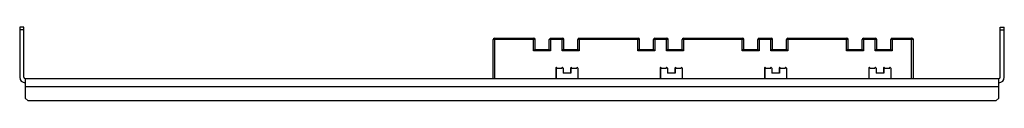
# Model space of a CAD drawing. Header units: millimetres. Extents: x 104 to 812, y 605 to 658.
import ezdxf

# ---------------------------------------------------------------- set-up
doc = ezdxf.new("R2010")
doc.units = ezdxf.units.MM
doc.header["$LTSCALE"] = 82.146967
doc.layers.add('00_COMPONENTS', color=7, linetype='CONTINUOUS')

msp = doc.modelspace()

# ---------------------------------------------------------------- linework, layer by layer
at = {"layer": '00_COMPONENTS', "color": 7, "linetype": 'Continuous'}
for p, q in [((103.87, 658.15), (103.87, 622.15)), ((106.87, 658.15), (103.87, 658.15)), ((106.87, 656.15), (103.87, 656.15)), ((106.87, 622.15), (106.87, 658.15)), ((808.87, 658.15), (811.87, 658.15)), ((808.87, 622.15), (808.87, 658.15)), ((808.87, 656.15), (811.87, 656.15)), ((811.87, 622.15), (811.87, 658.15)), ((444.27, 621.15), (444.27, 649.15)), ((474.57, 649.15), (444.27, 649.15)), ((445.26, 649.15), (445.26, 621.15)), ((445.27, 650.15), (473.57, 650.15)), ((473.36, 641.15), (473.36, 649.15)), ((474.37, 649.15), (474.37, 642.15)), ((474.57, 642.15), (474.57, 649.15)), ((484.67, 642.15), (484.67, 649.15)), ((495.17, 649.15), (484.67, 649.15)), ((485.66, 649.15), (485.66, 641.15)), ((485.67, 650.15), (494.17, 650.15)), ((493.96, 641.15), (493.96, 649.15)), ((494.97, 649.15), (494.97, 642.15)), ((495.17, 642.15), (495.17, 649.15)), ((549.57, 649.15), (505.27, 649.15)), ((505.27, 642.15), (505.27, 649.15)), ((506.26, 649.15), (506.26, 641.15)), ((506.27, 650.15), (548.57, 650.15)), ((548.36, 641.15), (548.36, 649.15)), ((549.36, 649.15), (549.36, 642.15)), ((549.57, 642.15), (549.57, 649.15)), ((570.17, 649.15), (559.66, 649.15)), ((559.66, 642.15), (559.66, 649.15)), ((560.66, 650.15), (569.17, 650.15)), ((560.66, 649.15), (560.66, 641.15)), ((568.96, 641.15), (568.96, 649.15)), ((569.96, 649.15), (569.96, 642.15)), ((570.17, 642.15), (570.17, 649.15)), ((624.56, 649.15), (580.26, 649.15)), ((580.26, 642.15), (580.26, 649.15)), ((581.26, 650.15), (623.56, 650.15)), ((581.26, 649.15), (581.26, 641.15)), ((623.35, 641.15), (623.35, 649.15)), ((624.36, 649.15), (624.36, 642.15)), ((624.56, 642.15), (624.56, 649.15)), ((645.16, 649.15), (634.66, 649.15)), ((634.66, 642.15), (634.66, 649.15)), ((635.65, 649.15), (635.65, 641.15)), ((635.66, 650.15), (644.16, 650.15)), ((643.95, 641.15), (643.95, 649.15)), ((644.96, 649.15), (644.96, 642.15)), ((645.16, 642.15), (645.16, 649.15)), ((699.56, 649.15), (655.26, 649.15)), ((655.26, 642.15), (655.26, 649.15)), ((656.25, 649.15), (656.25, 641.15)), ((656.26, 650.15), (698.56, 650.15)), ((698.35, 641.15), (698.35, 649.15)), ((699.36, 649.15), (699.36, 642.15)), ((699.56, 642.15), (699.56, 649.15)), ((720.16, 649.15), (709.66, 649.15)), ((709.66, 642.15), (709.66, 649.15)), ((710.65, 649.15), (710.65, 641.15)), ((710.66, 650.15), (719.16, 650.15)), ((718.95, 641.15), (718.95, 649.15)), ((719.96, 649.15), (719.96, 642.15)), ((720.16, 642.15), (720.16, 649.15)), ((746.46, 649.15), (730.26, 649.15)), ((730.26, 642.15), (730.26, 649.15)), ((731.25, 649.15), (731.25, 641.15)), ((731.26, 650.15), (745.46, 650.15)), ((745.25, 621.15), (745.25, 649.15)), ((746.26, 649.15), (746.26, 621.15)), ((746.46, 621.15), (746.46, 649.15)), ((485.66, 641.15), (473.36, 641.15)), ((474.37, 642.15), (484.67, 642.15)), ((506.26, 641.15), (493.96, 641.15)), ((494.97, 642.15), (505.27, 642.15)), ((560.66, 641.15), (548.36, 641.15)), ((549.36, 642.15), (559.66, 642.15)), ((581.26, 641.15), (568.96, 641.15)), ((569.96, 642.15), (580.26, 642.15)), ((635.65, 641.15), (623.35, 641.15)), ((624.36, 642.15), (634.66, 642.15)), ((656.25, 641.15), (643.95, 641.15)), ((644.96, 642.15), (655.26, 642.15)), ((710.65, 641.15), (698.35, 641.15)), ((699.36, 642.15), (709.66, 642.15)), ((731.25, 641.15), (718.95, 641.15)), ((719.96, 642.15), (730.26, 642.15)), ((489.58, 628.65), (489.36, 628.65)), ((489.36, 628.65), (489.36, 621.15)), ((489.58, 628.65), (489.58, 621.15)), ((490.36, 628.65), (493.88, 628.65)), ((494.66, 628.65), (494.66, 625.15)), ((500.18, 625.15), (494.66, 625.15)), ((500.18, 628.65), (499.96, 628.65)), ((499.96, 628.65), (499.96, 625.15)), ((500.18, 628.65), (500.18, 625.15)), ((500.96, 628.65), (504.48, 628.65)), ((505.26, 628.65), (505.26, 621.15)), ((564.57, 628.65), (564.36, 628.65)), ((564.36, 628.65), (564.36, 621.15)), ((564.57, 628.65), (564.57, 621.15)), ((565.36, 628.65), (568.87, 628.65)), ((569.66, 628.65), (569.66, 625.15)), ((575.17, 625.15), (569.66, 625.15)), ((575.17, 628.65), (574.96, 628.65)), ((574.96, 628.65), (574.96, 625.15)), ((575.17, 628.65), (575.17, 625.15)), ((575.96, 628.65), (579.47, 628.65)), ((580.26, 628.65), (580.26, 621.15)), ((639.57, 628.65), (639.35, 628.65)), ((639.35, 628.65), (639.35, 621.15)), ((639.57, 628.65), (639.57, 621.15)), ((640.35, 628.65), (643.87, 628.65)), ((644.65, 628.65), (644.65, 625.15)), ((650.17, 625.15), (644.65, 625.15)), ((650.17, 628.65), (649.95, 628.65)), ((649.95, 628.65), (649.95, 625.15)), ((650.17, 628.65), (650.17, 625.15)), ((650.95, 628.65), (654.47, 628.65)), ((655.25, 628.65), (655.25, 621.15)), ((714.57, 628.65), (714.35, 628.65)), ((714.35, 628.65), (714.35, 621.15)), ((714.57, 628.65), (714.57, 621.15)), ((715.35, 628.65), (718.87, 628.65)), ((719.65, 628.65), (719.65, 625.15)), ((725.17, 625.15), (719.65, 625.15)), ((725.17, 628.65), (724.95, 628.65)), ((724.95, 628.65), (724.95, 625.15)), ((725.17, 628.65), (725.17, 625.15)), ((725.95, 628.65), (729.47, 628.65)), ((730.25, 628.65), (730.25, 621.15)), ((107.87, 621.15), (107.87, 607.15)), ((107.87, 621.15), (807.87, 621.15)), ((807.87, 607.15), (807.87, 621.15)), ((807.87, 615.15), (107.87, 615.15)), ((109.87, 605.15), (107.87, 607.15)), ((805.87, 605.15), (109.87, 605.15)), ((807.87, 607.15), (805.87, 605.15))]:
    msp.add_line(p, q, dxfattribs=at)
for centre, radius, start, end in [((445.27, 649.15), 1, 90.00081, 180.00081), ((536.42, 649.22), 91.16, 179.59976, 180.0442), ((581.72, 649.16), 108.36, 179.63503, 180.00893), ((473.37, 649.15), 1, 359.99919, 89.99919), ((473.57, 649.15), 1, 4.21686, 90.00054), ((473.58, 649.15), 0.987, 0.0086, 4.28574), ((485.67, 649.15), 1, 90.00081, 180.00081), ((576.82, 649.22), 91.16, 179.59976, 180.0442), ((602.32, 649.16), 108.36, 179.63503, 180.00893), ((493.97, 649.15), 1, 359.99919, 89.99919), ((494.17, 649.15), 1, 4.21686, 90.00054), ((494.18, 649.15), 0.987, 0.0086, 4.28574), ((506.27, 649.15), 1, 90.00081, 180.00081), ((597.42, 649.22), 91.16, 179.59976, 180.0442), ((548.36, 649.15), 1, 359.99919, 89.99919), ((656.72, 649.16), 108.36, 179.63503, 180.00893), ((548.57, 649.15), 1, 4.21686, 90.00054), ((548.58, 649.15), 0.987, 0.0086, 4.28574), ((560.66, 649.15), 1, 90.00081, 180.00081), ((651.82, 649.22), 91.16, 179.59976, 180.0442), ((568.96, 649.15), 1, 359.99919, 89.99919), ((677.31, 649.16), 108.36, 179.63503, 180.00893), ((569.17, 649.15), 1, 4.21686, 90.00054), ((569.18, 649.15), 0.987, 0.0086, 4.28574), ((581.26, 649.15), 1, 90.00081, 180.00081), ((672.42, 649.22), 91.16, 179.59976, 180.0442), ((731.71, 649.16), 108.36, 179.63503, 180.00893), ((623.36, 649.15), 1, 359.99919, 89.99919), ((623.56, 649.15), 1, 4.21686, 90.00054), ((623.58, 649.15), 0.987, 0.0086, 4.28574), ((635.66, 649.15), 1, 90.00081, 180.00081), ((726.81, 649.22), 91.16, 179.59976, 180.0442), ((752.31, 649.16), 108.36, 179.63503, 180.00893), ((643.96, 649.15), 1, 359.99919, 89.99919), ((644.16, 649.15), 1, 4.21686, 90.00054), ((644.18, 649.15), 0.987, 0.0086, 4.28574), ((656.26, 649.15), 1, 90.00081, 180.00081), ((747.41, 649.22), 91.16, 179.59976, 180.0442), ((806.71, 649.16), 108.36, 179.63503, 180.00893), ((698.36, 649.15), 1, 359.99919, 89.99919), ((698.56, 649.15), 1, 4.21686, 90.00054), ((698.58, 649.15), 0.987, 0.0086, 4.28574), ((710.66, 649.15), 1, 90.00081, 180.00081), ((801.81, 649.22), 91.16, 179.59976, 180.0442), ((827.31, 649.16), 108.36, 179.63503, 180.00893), ((718.96, 649.15), 1, 359.99919, 89.99919), ((719.16, 649.15), 1, 4.21686, 90.00054), ((719.18, 649.15), 0.987, 0.0086, 4.28574), ((731.26, 649.15), 1, 90.00081, 180.00081), ((822.41, 649.22), 91.16, 179.59976, 180.0442), ((853.61, 649.16), 108.36, 179.63503, 180.00893), ((745.26, 649.15), 1, 359.99919, 89.99919), ((745.46, 649.15), 1, 4.21686, 90.00054), ((745.47, 649.15), 0.987, 0.0086, 4.28574), ((489.86, 628.65), 0.5, 0.00371, 179.99397), ((490.08, 628.65), 0.5, 114.47743, 131.98833), ((494.16, 628.65), 0.5, 0.00371, 179.99397), ((494.38, 628.65), 0.5, 114.47743, 131.98833), ((500.46, 628.65), 0.5, 0.00371, 179.99397), ((500.68, 628.65), 0.5, 114.47743, 131.98833), ((504.76, 628.65), 0.5, 0.00371, 179.99397), ((504.98, 628.65), 0.5, 114.47743, 131.98833), ((564.86, 628.65), 0.5, 0.00371, 179.99397), ((565.07, 628.65), 0.5, 114.47743, 131.98833), ((569.16, 628.65), 0.5, 0.00371, 179.99397), ((569.37, 628.65), 0.5, 114.47743, 131.98833), ((575.46, 628.65), 0.5, 0.00371, 179.99397), ((575.67, 628.65), 0.5, 114.47743, 131.98833), ((579.76, 628.65), 0.5, 0.00371, 179.99397), ((579.97, 628.65), 0.5, 114.47743, 131.98833), ((639.85, 628.65), 0.5, 0.00371, 179.99397), ((640.07, 628.65), 0.5, 114.47743, 131.98833), ((644.15, 628.65), 0.5, 0.00371, 179.99397), ((644.37, 628.65), 0.5, 114.47743, 131.98833), ((650.45, 628.65), 0.5, 0.00371, 179.99397), ((650.67, 628.65), 0.5, 114.47743, 131.98833), ((654.75, 628.65), 0.5, 0.00371, 179.99397), ((654.97, 628.65), 0.5, 114.47743, 131.98833), ((714.85, 628.65), 0.5, 0.00371, 179.99397), ((715.07, 628.65), 0.5, 114.47743, 131.98833), ((719.15, 628.65), 0.5, 0.00371, 179.99397), ((719.37, 628.65), 0.5, 114.47743, 131.98833), ((725.45, 628.65), 0.5, 0.00371, 179.99397), ((725.67, 628.65), 0.5, 114.47743, 131.98833), ((729.75, 628.65), 0.5, 0.00371, 179.99397), ((729.97, 628.65), 0.5, 114.47743, 131.98833), ((107.87, 622.15), 4, 180, 270), ((107.87, 622.15), 1, 180, 270), ((807.87, 622.15), 4, 270, 360), ((807.87, 622.15), 1, 270, 360)]:
    msp.add_arc(centre, radius, start, end, dxfattribs=at)
for points, knots in [([(445.27, 650.15), (445.26, 650.15), (445.27, 650.11), (445.26, 650.06), (445.27, 649.97), (445.26, 649.9), (445.26, 649.85)], [0, 0, 0, 0, 0.065969, 0.260063, 0.575784, 1, 1, 1, 1]), ([(473.36, 649.85), (473.36, 649.9), (473.36, 649.97), (473.36, 650.06), (473.37, 650.11), (473.36, 650.15), (473.37, 650.15)], [0, 0, 0, 0, 0.424216, 0.739937, 0.934031, 1, 1, 1, 1]), ([(485.67, 650.15), (485.66, 650.15), (485.67, 650.11), (485.66, 650.06), (485.66, 649.97), (485.66, 649.9), (485.66, 649.85)], [0, 0, 0, 0, 0.065969, 0.260063, 0.575784, 1, 1, 1, 1]), ([(493.96, 649.85), (493.96, 649.9), (493.96, 649.97), (493.96, 650.06), (493.97, 650.11), (493.96, 650.15), (493.97, 650.15)], [0, 0, 0, 0, 0.424216, 0.739937, 0.934031, 1, 1, 1, 1]), ([(506.27, 650.15), (506.26, 650.15), (506.27, 650.11), (506.26, 650.06), (506.26, 649.97), (506.26, 649.9), (506.26, 649.85)], [0, 0, 0, 0, 0.065969, 0.260063, 0.575784, 1, 1, 1, 1]), ([(548.36, 649.85), (548.36, 649.9), (548.36, 649.97), (548.36, 650.06), (548.37, 650.11), (548.36, 650.15), (548.36, 650.15)], [0, 0, 0, 0, 0.424216, 0.739937, 0.934031, 1, 1, 1, 1]), ([(560.66, 650.15), (560.66, 650.15), (560.67, 650.11), (560.66, 650.06), (560.66, 649.97), (560.66, 649.9), (560.66, 649.85)], [0, 0, 0, 0, 0.065969, 0.260063, 0.575784, 1, 1, 1, 1]), ([(568.96, 649.85), (568.96, 649.9), (568.96, 649.97), (568.96, 650.06), (568.97, 650.11), (568.96, 650.15), (568.96, 650.15)], [0, 0, 0, 0, 0.424216, 0.739937, 0.934031, 1, 1, 1, 1]), ([(581.26, 650.15), (581.26, 650.15), (581.27, 650.11), (581.26, 650.06), (581.26, 649.97), (581.26, 649.9), (581.26, 649.85)], [0, 0, 0, 0, 0.065969, 0.260063, 0.575784, 1, 1, 1, 1]), ([(623.36, 649.85), (623.36, 649.9), (623.36, 649.97), (623.35, 650.06), (623.37, 650.11), (623.36, 650.15), (623.36, 650.15)], [0, 0, 0, 0, 0.424216, 0.739937, 0.934031, 1, 1, 1, 1]), ([(635.66, 650.15), (635.66, 650.15), (635.67, 650.11), (635.65, 650.06), (635.66, 649.97), (635.66, 649.9), (635.66, 649.85)], [0, 0, 0, 0, 0.065969, 0.260063, 0.575784, 1, 1, 1, 1]), ([(643.96, 649.85), (643.96, 649.9), (643.96, 649.97), (643.95, 650.06), (643.97, 650.11), (643.96, 650.15), (643.96, 650.15)], [0, 0, 0, 0, 0.424216, 0.739937, 0.934031, 1, 1, 1, 1]), ([(656.26, 650.15), (656.26, 650.15), (656.27, 650.11), (656.25, 650.06), (656.26, 649.97), (656.26, 649.9), (656.26, 649.85)], [0, 0, 0, 0, 0.065969, 0.260063, 0.575784, 1, 1, 1, 1]), ([(698.36, 649.85), (698.36, 649.9), (698.36, 649.97), (698.35, 650.06), (698.37, 650.11), (698.35, 650.15), (698.36, 650.15)], [0, 0, 0, 0, 0.424216, 0.739937, 0.934031, 1, 1, 1, 1]), ([(710.66, 650.15), (710.65, 650.15), (710.67, 650.11), (710.65, 650.06), (710.66, 649.97), (710.65, 649.9), (710.65, 649.85)], [0, 0, 0, 0, 0.065969, 0.260063, 0.575784, 1, 1, 1, 1]), ([(718.95, 649.85), (718.95, 649.9), (718.96, 649.97), (718.95, 650.06), (718.97, 650.11), (718.95, 650.15), (718.96, 650.15)], [0, 0, 0, 0, 0.424216, 0.739937, 0.934031, 1, 1, 1, 1]), ([(731.26, 650.15), (731.25, 650.15), (731.27, 650.11), (731.25, 650.06), (731.26, 649.97), (731.25, 649.9), (731.25, 649.85)], [0, 0, 0, 0, 0.065969, 0.260063, 0.575784, 1, 1, 1, 1]), ([(745.25, 649.85), (745.25, 649.9), (745.26, 649.97), (745.25, 650.06), (745.26, 650.11), (745.25, 650.15), (745.26, 650.15)], [0, 0, 0, 0, 0.424216, 0.739937, 0.934031, 1, 1, 1, 1]), ([(474.37, 642.15), (474.36, 642.15), (474.35, 642.13), (474.33, 642.12), (474.3, 642.08), (474.23, 642.02), (474.14, 641.92), (474, 641.79), (473.85, 641.64), (473.64, 641.42), (473.47, 641.26), (473.36, 641.15)], [0, 0, 0, 0, 0.007701, 0.028987, 0.062511, 0.106729, 0.220012, 0.356351, 0.507247, 0.667249, 1, 1, 1, 1]), ([(484.67, 642.15), (484.65, 642.15), (484.71, 642.11), (484.72, 642.08), (484.79, 642.02), (484.89, 641.92), (485.02, 641.79), (485.17, 641.64), (485.38, 641.42), (485.55, 641.26), (485.66, 641.15)], [0, 0, 0, 0, 0.027433, 0.06038, 0.104163, 0.216968, 0.35328, 0.504519, 0.665175, 1, 1, 1, 1]), ([(494.97, 642.15), (494.96, 642.15), (494.95, 642.13), (494.93, 642.12), (494.9, 642.08), (494.83, 642.02), (494.74, 641.92), (494.6, 641.79), (494.45, 641.64), (494.23, 641.42), (494.07, 641.26), (493.96, 641.15)], [0, 0, 0, 0, 0.007701, 0.028987, 0.062511, 0.106729, 0.220012, 0.356351, 0.507247, 0.667249, 1, 1, 1, 1]), ([(505.27, 642.15), (505.25, 642.15), (505.31, 642.11), (505.32, 642.08), (505.39, 642.02), (505.49, 641.92), (505.62, 641.79), (505.77, 641.64), (505.98, 641.42), (506.15, 641.26), (506.26, 641.15)], [0, 0, 0, 0, 0.027433, 0.06038, 0.104163, 0.216968, 0.35328, 0.504519, 0.665175, 1, 1, 1, 1]), ([(549.36, 642.15), (549.36, 642.15), (549.35, 642.13), (549.33, 642.12), (549.3, 642.08), (549.23, 642.02), (549.13, 641.92), (549, 641.79), (548.85, 641.64), (548.63, 641.42), (548.47, 641.26), (548.36, 641.15)], [0, 0, 0, 0, 0.007701, 0.028987, 0.062511, 0.106729, 0.220012, 0.356351, 0.507247, 0.667249, 1, 1, 1, 1]), ([(559.66, 642.15), (559.65, 642.15), (559.7, 642.11), (559.72, 642.08), (559.79, 642.02), (559.88, 641.92), (560.02, 641.79), (560.17, 641.64), (560.38, 641.42), (560.55, 641.26), (560.66, 641.15)], [0, 0, 0, 0, 0.027433, 0.06038, 0.104163, 0.216968, 0.35328, 0.504519, 0.665175, 1, 1, 1, 1]), ([(569.96, 642.15), (569.96, 642.15), (569.95, 642.13), (569.93, 642.12), (569.9, 642.08), (569.83, 642.02), (569.73, 641.92), (569.6, 641.79), (569.45, 641.64), (569.23, 641.42), (569.07, 641.26), (568.96, 641.15)], [0, 0, 0, 0, 0.007701, 0.028987, 0.062511, 0.106729, 0.220012, 0.356351, 0.507247, 0.667249, 1, 1, 1, 1]), ([(580.26, 642.15), (580.25, 642.15), (580.3, 642.11), (580.32, 642.08), (580.39, 642.02), (580.48, 641.92), (580.62, 641.79), (580.77, 641.64), (580.98, 641.42), (581.14, 641.26), (581.26, 641.15)], [0, 0, 0, 0, 0.027433, 0.06038, 0.104163, 0.216968, 0.35328, 0.504519, 0.665175, 1, 1, 1, 1]), ([(624.36, 642.15), (624.36, 642.15), (624.35, 642.13), (624.33, 642.12), (624.3, 642.08), (624.23, 642.02), (624.13, 641.92), (624, 641.79), (623.85, 641.64), (623.63, 641.42), (623.47, 641.26), (623.35, 641.15)], [0, 0, 0, 0, 0.007701, 0.028987, 0.062511, 0.106729, 0.220012, 0.356351, 0.507247, 0.667249, 1, 1, 1, 1]), ([(634.66, 642.15), (634.65, 642.15), (634.7, 642.11), (634.72, 642.08), (634.79, 642.02), (634.88, 641.92), (635.02, 641.79), (635.16, 641.64), (635.38, 641.42), (635.54, 641.26), (635.65, 641.15)], [0, 0, 0, 0, 0.027433, 0.06038, 0.104163, 0.216968, 0.35328, 0.504519, 0.665175, 1, 1, 1, 1]), ([(644.96, 642.15), (644.96, 642.15), (644.95, 642.13), (644.93, 642.12), (644.89, 642.08), (644.83, 642.02), (644.73, 641.92), (644.6, 641.79), (644.45, 641.64), (644.23, 641.42), (644.07, 641.26), (643.95, 641.15)], [0, 0, 0, 0, 0.007701, 0.028987, 0.062511, 0.106729, 0.220012, 0.356351, 0.507247, 0.667249, 1, 1, 1, 1]), ([(655.26, 642.15), (655.25, 642.15), (655.3, 642.11), (655.32, 642.08), (655.39, 642.02), (655.48, 641.92), (655.62, 641.79), (655.76, 641.64), (655.98, 641.42), (656.14, 641.26), (656.25, 641.15)], [0, 0, 0, 0, 0.027433, 0.06038, 0.104163, 0.216968, 0.35328, 0.504519, 0.665175, 1, 1, 1, 1]), ([(699.36, 642.15), (699.36, 642.15), (699.35, 642.13), (699.33, 642.12), (699.29, 642.08), (699.23, 642.02), (699.13, 641.92), (698.99, 641.79), (698.84, 641.64), (698.63, 641.42), (698.46, 641.26), (698.35, 641.15)], [0, 0, 0, 0, 0.007701, 0.028987, 0.062511, 0.106729, 0.220012, 0.356351, 0.507247, 0.667249, 1, 1, 1, 1]), ([(709.66, 642.15), (709.65, 642.15), (709.7, 642.11), (709.72, 642.08), (709.79, 642.02), (709.88, 641.92), (710.01, 641.79), (710.16, 641.64), (710.38, 641.42), (710.54, 641.26), (710.65, 641.15)], [0, 0, 0, 0, 0.027433, 0.06038, 0.104163, 0.216968, 0.35328, 0.504519, 0.665175, 1, 1, 1, 1]), ([(719.96, 642.15), (719.96, 642.15), (719.95, 642.13), (719.93, 642.12), (719.89, 642.08), (719.83, 642.02), (719.73, 641.92), (719.59, 641.79), (719.44, 641.64), (719.23, 641.42), (719.06, 641.26), (718.95, 641.15)], [0, 0, 0, 0, 0.007701, 0.028987, 0.062511, 0.106729, 0.220012, 0.356351, 0.507247, 0.667249, 1, 1, 1, 1]), ([(730.26, 642.15), (730.25, 642.15), (730.3, 642.11), (730.32, 642.08), (730.39, 642.02), (730.48, 641.92), (730.61, 641.79), (730.76, 641.64), (730.98, 641.42), (731.14, 641.26), (731.25, 641.15)], [0, 0, 0, 0, 0.027433, 0.06038, 0.104163, 0.216968, 0.35328, 0.504519, 0.665175, 1, 1, 1, 1])]:
    msp.add_open_spline(points, degree=3, knots=knots, dxfattribs=at)
for points in [[(489.58, 628.65), (489.58, 628.78), (489.64, 628.93), (489.74, 629.02)], [(493.88, 628.65), (493.88, 628.78), (493.94, 628.93), (494.04, 629.02)], [(500.18, 628.65), (500.18, 628.78), (500.24, 628.93), (500.34, 629.02)], [(504.48, 628.65), (504.48, 628.78), (504.54, 628.93), (504.64, 629.02)], [(564.57, 628.65), (564.57, 628.78), (564.64, 628.93), (564.74, 629.02)], [(568.87, 628.65), (568.87, 628.78), (568.94, 628.93), (569.04, 629.02)], [(575.17, 628.65), (575.17, 628.78), (575.24, 628.93), (575.34, 629.02)], [(579.47, 628.65), (579.47, 628.78), (579.54, 628.93), (579.64, 629.02)], [(639.57, 628.65), (639.57, 628.78), (639.64, 628.93), (639.74, 629.02)], [(643.87, 628.65), (643.87, 628.78), (643.94, 628.93), (644.04, 629.02)], [(650.17, 628.65), (650.17, 628.78), (650.24, 628.93), (650.34, 629.02)], [(654.47, 628.65), (654.47, 628.78), (654.54, 628.93), (654.64, 629.02)], [(714.57, 628.65), (714.57, 628.78), (714.63, 628.93), (714.74, 629.02)], [(718.87, 628.65), (718.87, 628.78), (718.93, 628.93), (719.04, 629.02)], [(725.17, 628.65), (725.17, 628.78), (725.23, 628.93), (725.33, 629.02)], [(729.47, 628.65), (729.47, 628.78), (729.53, 628.93), (729.63, 629.02)]]:
    msp.add_open_spline(points, degree=3, dxfattribs=at)

doc.saveas('drawing.dxf')
